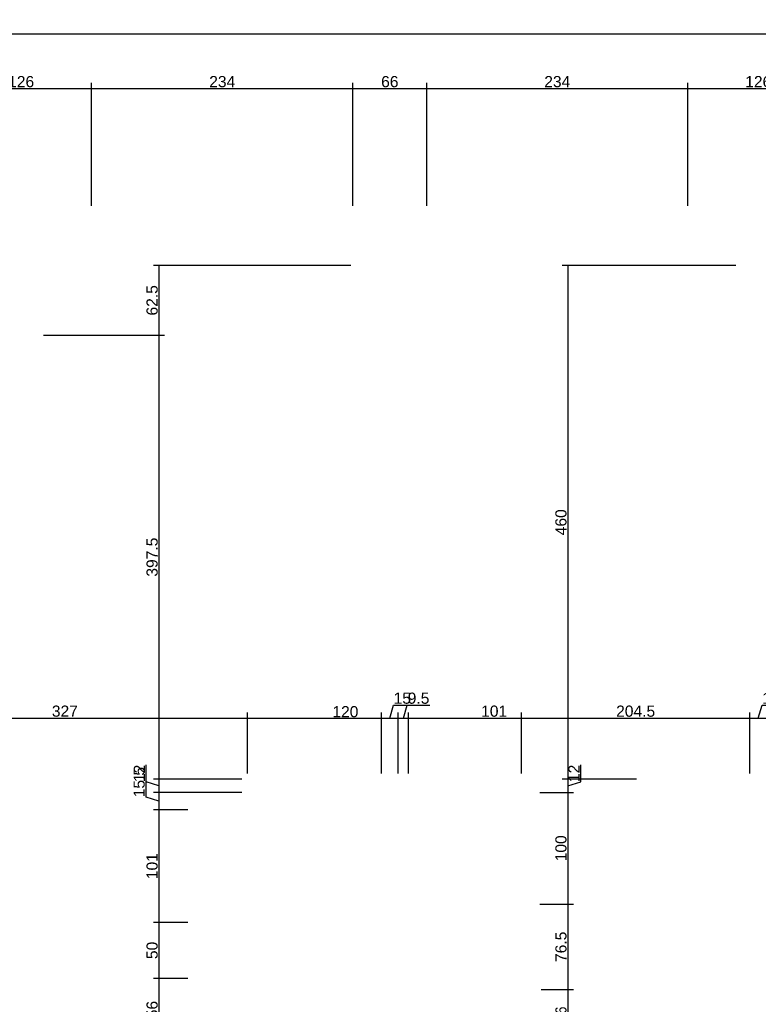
# Model space of a CAD drawing. Header units: millimetres. Extents: x 126553 to 403692, y -95821 to 38049.
# Tile 121 of 256: x 169045 to 169706, y -8016 to -7134. Entities that reach past the tile are written whole.
import ezdxf

# ---------------------------------------------------------------- set-up
doc = ezdxf.new("R2010")
doc.units = ezdxf.units.MM
doc.layers.add('11_wymiary', color=55, linetype='Continuous')
doc.layers.add('11_wymiary @ 50', color=55, linetype='Continuous')
doc.styles.add('11_RJ', font='arial.ttf')
doc.dimstyles.new('11_RJ (cc)', dxfattribs={"dimtxt": 0.2, "dimasz": 0.001, "dimexe": 0.1, "dimexo": 0.1, "dimgap": 0.02, "dimtad": 1, "dimdec": 1, "dimrnd": 0.5, "dimzin": 12, "dimdsep": 46, "dimtxsty": '11_RJ', "dimblk": 'OBLIQUE', "dimcen": 0, "dimdle": 0.01, "dimclrd": 256, "dimclre": 256, "dimclrt": 2, "dimazin": 3, "dimtfac": 1, "dimtdec": 1, "dimtofl": 0, "dimtmove": 0, "dimatfit": 3, "dimldrblk": 'DOT', "dimfxl": 1, "dimtolj": 1, "dimtzin": 13, "dimarcsym": 0})

# ---------------------------------------------------------------- blocks, each defined once
blk = doc.blocks.new('_Oblique')
at = {"color": 0, "linetype": 'ByBlock', "lineweight": -2}
blk.add_line((-0.5, -0.5), (0.5, 0.5), dxfattribs=at)
blk = doc.blocks.new('*D33')
at = {"layer": '11_wymiary', "lineweight": -2, "transparency": 16777216}
for p, q in [((168921.57, -7759.58), (169249.35, -7759.58)), ((168922.07, -7809.27), (168922.07, -7754.58)), ((169248.85, -7809.27), (169248.85, -7754.58))]:
    blk.add_line(p, q, dxfattribs=at)
at = {"layer": 'Defpoints', "color": 0, "transparency": 16777216}
for p in [(169248.85, -7759.58), (168922.07, -7814.27), (169248.85, -7814.27)]:
    blk.add_point(p, dxfattribs=at)
at = {"layer": '11_wymiary', "lineweight": -2, "transparency": 16777216, "xscale": 0.05, "yscale": 0.05, "zscale": 0.05, "rotation": 180}
blk.add_blockref('_Oblique', (168922.07, -7759.58), dxfattribs=at)
at = {"layer": '11_wymiary', "lineweight": -2, "transparency": 16777216, "xscale": 0.05, "yscale": 0.05, "zscale": 0.05}
blk.add_blockref('_Oblique', (169248.85, -7759.58), dxfattribs=at)
at = {"layer": '11_wymiary', "color": 2, "transparency": 16777216, "insert": (169085.46, -7753.47), "char_height": 10, "attachment_point": 5, "style": '11_RJ'}
blk.add_mtext('\\A1;327', dxfattribs=at)
blk = doc.blocks.new('_Dot')
at = {"color": 0, "linetype": 'ByBlock', "lineweight": -2}
blk.add_line((-0.5, 0), (-1, 0), dxfattribs=at)
at = {"color": 0, "linetype": 'ByBlock', "const_width": 0.5}
blk.add_lwpolyline([(-0.25, 0, 1), (0.25, 0, 1)], format="xyb", close=True, dxfattribs=at)
blk = doc.blocks.new('*D34')
at = {"layer": '11_wymiary', "lineweight": -2, "transparency": 16777216}
for p, q in [((169248.35, -7759.58), (169369.35, -7759.58)), ((169248.85, -7809.27), (169248.85, -7754.58)), ((169368.85, -7809.27), (169368.85, -7754.58))]:
    blk.add_line(p, q, dxfattribs=at)
at = {"layer": 'Defpoints', "color": 0, "transparency": 16777216}
for p in [(169368.85, -7759.58), (169248.85, -7814.27), (169368.85, -7814.27)]:
    blk.add_point(p, dxfattribs=at)
at = {"layer": '11_wymiary', "lineweight": -2, "transparency": 16777216, "xscale": 0.05, "yscale": 0.05, "zscale": 0.05, "rotation": 180}
blk.add_blockref('_Oblique', (169248.85, -7759.58), dxfattribs=at)
at = {"layer": '11_wymiary', "lineweight": -2, "transparency": 16777216, "xscale": 0.05, "yscale": 0.05, "zscale": 0.05}
blk.add_blockref('_Oblique', (169368.85, -7759.58), dxfattribs=at)
at = {"layer": '11_wymiary', "color": 2, "transparency": 16777216, "insert": (169336.62, -7753.99), "char_height": 10, "attachment_point": 5, "style": '11_RJ'}
blk.add_mtext('\\A1;120', dxfattribs=at)
blk = doc.blocks.new('*D35')
at = {"layer": '11_wymiary', "lineweight": -2, "transparency": 16777216}
for p, q in [((169376.35, -7759.58), (169379.83, -7747.98)), ((169379.83, -7747.98), (169395.29, -7747.98)), ((169368.35, -7759.58), (169384.35, -7759.58)), ((169368.85, -7809.27), (169368.85, -7754.58)), ((169383.85, -7809.27), (169383.85, -7754.58))]:
    blk.add_line(p, q, dxfattribs=at)
at = {"layer": 'Defpoints', "color": 0, "transparency": 16777216}
for p in [(169383.85, -7759.58), (169368.85, -7814.27), (169383.85, -7814.27)]:
    blk.add_point(p, dxfattribs=at)
at = {"layer": '11_wymiary', "lineweight": -2, "transparency": 16777216, "xscale": 0.05, "yscale": 0.05, "zscale": 0.05, "rotation": 180}
blk.add_blockref('_Oblique', (169368.85, -7759.58), dxfattribs=at)
at = {"layer": '11_wymiary', "lineweight": -2, "transparency": 16777216, "xscale": 0.05, "yscale": 0.05, "zscale": 0.05}
blk.add_blockref('_Oblique', (169383.85, -7759.58), dxfattribs=at)
at = {"layer": '11_wymiary', "color": 2, "transparency": 16777216, "insert": (169387.56, -7741.87), "char_height": 10, "attachment_point": 5, "style": '11_RJ'}
blk.add_mtext('\\A1;15', dxfattribs=at)
blk = doc.blocks.new('*D36')
at = {"layer": '11_wymiary', "lineweight": -2, "transparency": 16777216}
for p, q in [((169388.52, -7759.58), (169392, -7747.98)), ((169392, -7747.98), (169412.28, -7747.98)), ((169383.35, -7759.58), (169393.68, -7759.58)), ((169383.85, -7809.27), (169383.85, -7754.58)), ((169393.18, -7809.27), (169393.18, -7754.58))]:
    blk.add_line(p, q, dxfattribs=at)
at = {"layer": 'Defpoints', "color": 0, "transparency": 16777216}
for p in [(169393.18, -7759.58), (169383.85, -7814.27), (169393.18, -7814.27)]:
    blk.add_point(p, dxfattribs=at)
at = {"layer": '11_wymiary', "lineweight": -2, "transparency": 16777216, "xscale": 0.05, "yscale": 0.05, "zscale": 0.05, "rotation": 180}
blk.add_blockref('_Oblique', (169383.85, -7759.58), dxfattribs=at)
at = {"layer": '11_wymiary', "lineweight": -2, "transparency": 16777216, "xscale": 0.05, "yscale": 0.05, "zscale": 0.05}
blk.add_blockref('_Oblique', (169393.18, -7759.58), dxfattribs=at)
at = {"layer": '11_wymiary', "color": 2, "transparency": 16777216, "insert": (169402.14, -7741.87), "char_height": 10, "attachment_point": 5, "style": '11_RJ'}
blk.add_mtext('\\A1;9.5', dxfattribs=at)
blk = doc.blocks.new('*D37')
at = {"layer": '11_wymiary', "lineweight": -2, "transparency": 16777216}
for p, q in [((169392.68, -7759.58), (169494.68, -7759.58)), ((169393.18, -7809.27), (169393.18, -7754.58)), ((169494.18, -7809.27), (169494.18, -7754.58))]:
    blk.add_line(p, q, dxfattribs=at)
at = {"layer": 'Defpoints', "color": 0, "transparency": 16777216}
for p in [(169494.18, -7759.58), (169393.18, -7814.27), (169494.18, -7814.27)]:
    blk.add_point(p, dxfattribs=at)
at = {"layer": '11_wymiary', "lineweight": -2, "transparency": 16777216, "xscale": 0.05, "yscale": 0.05, "zscale": 0.05, "rotation": 180}
blk.add_blockref('_Oblique', (169393.18, -7759.58), dxfattribs=at)
at = {"layer": '11_wymiary', "lineweight": -2, "transparency": 16777216, "xscale": 0.05, "yscale": 0.05, "zscale": 0.05}
blk.add_blockref('_Oblique', (169494.18, -7759.58), dxfattribs=at)
at = {"layer": '11_wymiary', "color": 2, "transparency": 16777216, "insert": (169469.83, -7753.48), "char_height": 10, "attachment_point": 5, "style": '11_RJ'}
blk.add_mtext('\\A1;101', dxfattribs=at)
blk = doc.blocks.new('*D38')
at = {"layer": '11_wymiary', "lineweight": -2, "transparency": 16777216}
for p, q in [((169493.68, -7759.58), (169699.35, -7759.58)), ((169494.18, -7809.27), (169494.18, -7754.58)), ((169698.85, -7809.27), (169698.85, -7754.58))]:
    blk.add_line(p, q, dxfattribs=at)
at = {"layer": 'Defpoints', "color": 0, "transparency": 16777216}
for p in [(169698.85, -7759.58), (169494.18, -7814.27), (169698.85, -7814.27)]:
    blk.add_point(p, dxfattribs=at)
at = {"layer": '11_wymiary', "lineweight": -2, "transparency": 16777216, "xscale": 0.05, "yscale": 0.05, "zscale": 0.05, "rotation": 180}
blk.add_blockref('_Oblique', (169494.18, -7759.58), dxfattribs=at)
at = {"layer": '11_wymiary', "lineweight": -2, "transparency": 16777216, "xscale": 0.05, "yscale": 0.05, "zscale": 0.05}
blk.add_blockref('_Oblique', (169698.85, -7759.58), dxfattribs=at)
at = {"layer": '11_wymiary', "color": 2, "transparency": 16777216, "insert": (169596.52, -7753.48), "char_height": 10, "attachment_point": 5, "style": '11_RJ'}
blk.add_mtext('\\A1;204.5', dxfattribs=at)
blk = doc.blocks.new('*D39')
at = {"layer": '11_wymiary', "lineweight": -2, "transparency": 16777216}
for p, q in [((169706.35, -7759.58), (169709.83, -7747.98)), ((169709.83, -7747.98), (169725.29, -7747.98)), ((169698.35, -7759.58), (169714.35, -7759.58)), ((169698.85, -7809.27), (169698.85, -7754.58)), ((169713.85, -7809.27), (169713.85, -7754.58))]:
    blk.add_line(p, q, dxfattribs=at)
at = {"layer": 'Defpoints', "color": 0, "transparency": 16777216}
for p in [(169713.85, -7759.58), (169698.85, -7814.27), (169713.85, -7814.27)]:
    blk.add_point(p, dxfattribs=at)
at = {"layer": '11_wymiary', "lineweight": -2, "transparency": 16777216, "xscale": 0.05, "yscale": 0.05, "zscale": 0.05, "rotation": 180}
blk.add_blockref('_Oblique', (169698.85, -7759.58), dxfattribs=at)
at = {"layer": '11_wymiary', "lineweight": -2, "transparency": 16777216, "xscale": 0.05, "yscale": 0.05, "zscale": 0.05}
blk.add_blockref('_Oblique', (169713.85, -7759.58), dxfattribs=at)
at = {"layer": '11_wymiary', "color": 2, "transparency": 16777216, "insert": (169717.56, -7741.87), "char_height": 10, "attachment_point": 5, "style": '11_RJ'}
blk.add_mtext('\\A1;15', dxfattribs=at)
blk = doc.blocks.new('*D431')
at = {"layer": '11_wymiary', "lineweight": -2, "transparency": 16777216}
for p, q in [((169686.35, -7354.23), (169530.8, -7354.23)), ((169535.8, -7353.73), (169535.8, -7814.77)), ((169597.35, -7814.27), (169530.8, -7814.27))]:
    blk.add_line(p, q, dxfattribs=at)
at = {"layer": 'Defpoints', "color": 0, "transparency": 16777216}
for p in [(169691.35, -7354.23), (169535.8, -7814.27), (169602.35, -7814.27)]:
    blk.add_point(p, dxfattribs=at)
at = {"layer": '11_wymiary', "lineweight": -2, "transparency": 16777216, "xscale": 0.05, "yscale": 0.05, "zscale": 0.05}
for p, rotation in [((169535.8, -7354.23), 90), ((169535.8, -7814.27), 270)]:
    blk.add_blockref('_Oblique', p, dxfattribs=dict(at, rotation=rotation))
at = {"layer": '11_wymiary', "color": 2, "transparency": 16777216, "insert": (169529.69, -7584.25), "char_height": 10, "attachment_point": 5, "rotation": 90, "style": '11_RJ'}
blk.add_mtext('\\A1;460', dxfattribs=at)
blk = doc.blocks.new('*D432')
at = {"layer": '11_wymiary', "lineweight": -2, "transparency": 16777216}
for p, q in [((169547.32, -7816.81), (169547.32, -7801.53)), ((169597.35, -7814.27), (169530.8, -7814.27)), ((169535.8, -7813.77), (169535.8, -7826.77)), ((169535.8, -7820.27), (169547.32, -7816.81)), ((169510.85, -7826.27), (169540.8, -7826.27))]:
    blk.add_line(p, q, dxfattribs=at)
at = {"layer": 'Defpoints', "color": 0, "transparency": 16777216}
for p in [(169602.35, -7814.27), (169505.85, -7826.27), (169535.8, -7826.27)]:
    blk.add_point(p, dxfattribs=at)
at = {"layer": '11_wymiary', "lineweight": -2, "transparency": 16777216, "xscale": 0.05, "yscale": 0.05, "zscale": 0.05}
for p, rotation in [((169535.8, -7814.27), 90), ((169535.8, -7826.27), 270)]:
    blk.add_blockref('_Oblique', p, dxfattribs=dict(at, rotation=rotation))
at = {"layer": '11_wymiary', "color": 2, "transparency": 16777216, "insert": (169541.3, -7809.17), "char_height": 10, "attachment_point": 5, "rotation": 90, "style": '11_RJ'}
blk.add_mtext('\\A1;12', dxfattribs=at)
blk = doc.blocks.new('*D433')
at = {"layer": '11_wymiary', "lineweight": -2, "transparency": 16777216}
for p, q in [((169510.85, -7826.27), (169540.8, -7826.27)), ((169535.8, -7825.77), (169535.8, -7926.77)), ((169510.85, -7926.27), (169540.8, -7926.27))]:
    blk.add_line(p, q, dxfattribs=at)
at = {"layer": 'Defpoints', "color": 0, "transparency": 16777216}
for p in [(169505.85, -7826.27), (169505.85, -7926.27), (169535.8, -7926.27)]:
    blk.add_point(p, dxfattribs=at)
at = {"layer": '11_wymiary', "lineweight": -2, "transparency": 16777216, "xscale": 0.05, "yscale": 0.05, "zscale": 0.05}
for p, rotation in [((169535.8, -7826.27), 90), ((169535.8, -7926.27), 270)]:
    blk.add_blockref('_Oblique', p, dxfattribs=dict(at, rotation=rotation))
at = {"layer": '11_wymiary', "color": 2, "transparency": 16777216, "insert": (169529.69, -7876.27), "char_height": 10, "attachment_point": 5, "rotation": 90, "style": '11_RJ'}
blk.add_mtext('\\A1;100', dxfattribs=at)
blk = doc.blocks.new('*D434')
at = {"layer": '11_wymiary', "lineweight": -2, "transparency": 16777216}
for p, q in [((169510.85, -7926.27), (169540.8, -7926.27)), ((169535.8, -7925.77), (169535.8, -8003.23)), ((169511.85, -8002.73), (169540.8, -8002.73))]:
    blk.add_line(p, q, dxfattribs=at)
at = {"layer": 'Defpoints', "color": 0, "transparency": 16777216}
for p in [(169505.85, -7926.27), (169506.85, -8002.73), (169535.8, -8002.73)]:
    blk.add_point(p, dxfattribs=at)
at = {"layer": '11_wymiary', "lineweight": -2, "transparency": 16777216, "xscale": 0.05, "yscale": 0.05, "zscale": 0.05}
for p, rotation in [((169535.8, -7926.27), 90), ((169535.8, -8002.73), 270)]:
    blk.add_blockref('_Oblique', p, dxfattribs=dict(at, rotation=rotation))
at = {"layer": '11_wymiary', "color": 2, "transparency": 16777216, "insert": (169529.69, -7964.5), "char_height": 10, "attachment_point": 5, "rotation": 90, "style": '11_RJ'}
blk.add_mtext('\\A1;76.5', dxfattribs=at)
blk = doc.blocks.new('*D435')
at = {"layer": '11_wymiary', "lineweight": -2, "transparency": 16777216}
for p, q in [((169511.85, -8002.73), (169540.8, -8002.73)), ((169535.8, -8002.23), (169535.8, -8049.23)), ((169504.85, -8048.73), (169540.8, -8048.73))]:
    blk.add_line(p, q, dxfattribs=at)
at = {"layer": 'Defpoints', "color": 0, "transparency": 16777216}
for p in [(169506.85, -8002.73), (169499.85, -8048.73), (169535.8, -8048.73)]:
    blk.add_point(p, dxfattribs=at)
at = {"layer": '11_wymiary', "lineweight": -2, "transparency": 16777216, "xscale": 0.05, "yscale": 0.05, "zscale": 0.05}
for p, rotation in [((169535.8, -8002.73), 90), ((169535.8, -8048.73), 270)]:
    blk.add_blockref('_Oblique', p, dxfattribs=dict(at, rotation=rotation))
at = {"layer": '11_wymiary', "color": 2, "transparency": 16777216, "insert": (169529.69, -8025.73), "char_height": 10, "attachment_point": 5, "rotation": 90, "style": '11_RJ'}
blk.add_mtext('\\A1;46', dxfattribs=at)
blk = doc.blocks.new('*D454')
at = {"layer": '11_wymiary', "lineweight": -2, "transparency": 16777216}
for p, q in [((169341.35, -7354.23), (169164.69, -7354.23)), ((169169.69, -7353.73), (169169.69, -7417.23)), ((169066.35, -7416.73), (169174.69, -7416.73))]:
    blk.add_line(p, q, dxfattribs=at)
at = {"layer": 'Defpoints', "color": 0, "transparency": 16777216}
for p in [(169346.35, -7354.23), (169061.35, -7416.73), (169169.69, -7416.73)]:
    blk.add_point(p, dxfattribs=at)
at = {"layer": '11_wymiary', "lineweight": -2, "transparency": 16777216, "xscale": 0.05, "yscale": 0.05, "zscale": 0.05}
for p, rotation in [((169169.69, -7354.23), 90), ((169169.69, -7416.73), 270)]:
    blk.add_blockref('_Oblique', p, dxfattribs=dict(at, rotation=rotation))
at = {"layer": '11_wymiary', "color": 2, "transparency": 16777216, "insert": (169163.59, -7385.48), "char_height": 10, "attachment_point": 5, "rotation": 90, "style": '11_RJ'}
blk.add_mtext('\\A1;62.5', dxfattribs=at)
blk = doc.blocks.new('*D455')
at = {"layer": '11_wymiary', "lineweight": -2, "transparency": 16777216}
for p, q in [((169169.69, -7416.23), (169169.69, -7814.77)), ((169066.35, -7416.73), (169174.69, -7416.73)), ((169243.85, -7814.27), (169164.69, -7814.27))]:
    blk.add_line(p, q, dxfattribs=at)
at = {"layer": 'Defpoints', "color": 0, "transparency": 16777216}
for p in [(169061.35, -7416.73), (169169.69, -7814.27), (169248.85, -7814.27)]:
    blk.add_point(p, dxfattribs=at)
at = {"layer": '11_wymiary', "lineweight": -2, "transparency": 16777216, "xscale": 0.05, "yscale": 0.05, "zscale": 0.05}
for p, rotation in [((169169.69, -7416.73), 90), ((169169.69, -7814.27), 270)]:
    blk.add_blockref('_Oblique', p, dxfattribs=dict(at, rotation=rotation))
at = {"layer": '11_wymiary', "color": 2, "transparency": 16777216, "insert": (169163.58, -7615.5), "char_height": 10, "attachment_point": 5, "rotation": 90, "style": '11_RJ'}
blk.add_mtext('\\A1;397.5', dxfattribs=at)
blk = doc.blocks.new('*D456')
at = {"layer": '11_wymiary', "lineweight": -2, "transparency": 16777216}
for p, q in [((169158.17, -7816.81), (169158.17, -7801.53)), ((169169.69, -7820.27), (169158.17, -7816.81)), ((169243.85, -7814.27), (169164.69, -7814.27)), ((169169.69, -7813.77), (169169.69, -7826.77)), ((169243.85, -7826.27), (169164.69, -7826.27))]:
    blk.add_line(p, q, dxfattribs=at)
at = {"layer": 'Defpoints', "color": 0, "transparency": 16777216}
for p in [(169248.85, -7814.27), (169169.69, -7826.27), (169248.85, -7826.27)]:
    blk.add_point(p, dxfattribs=at)
at = {"layer": '11_wymiary', "lineweight": -2, "transparency": 16777216, "xscale": 0.05, "yscale": 0.05, "zscale": 0.05}
for p, rotation in [((169169.69, -7814.27), 90), ((169169.69, -7826.27), 270)]:
    blk.add_blockref('_Oblique', p, dxfattribs=dict(at, rotation=rotation))
at = {"layer": '11_wymiary', "color": 2, "transparency": 16777216, "insert": (169152.15, -7809.17), "char_height": 10, "attachment_point": 5, "rotation": 90, "style": '11_RJ'}
blk.add_mtext('\\A1;12', dxfattribs=at)
blk = doc.blocks.new('*D457')
at = {"layer": '11_wymiary', "lineweight": -2, "transparency": 16777216}
for p, q in [((169158.09, -7830.52), (169158.09, -7803.41)), ((169169.69, -7834), (169158.09, -7830.52)), ((169243.85, -7826.27), (169164.69, -7826.27)), ((169169.69, -7825.77), (169169.69, -7842.23)), ((169195.66, -7841.73), (169164.69, -7841.73))]:
    blk.add_line(p, q, dxfattribs=at)
at = {"layer": 'Defpoints', "color": 0, "transparency": 16777216}
for p in [(169248.85, -7826.27), (169169.69, -7841.73), (169200.66, -7841.73)]:
    blk.add_point(p, dxfattribs=at)
at = {"layer": '11_wymiary', "lineweight": -2, "transparency": 16777216, "xscale": 0.05, "yscale": 0.05, "zscale": 0.05}
for p, rotation in [((169169.69, -7826.27), 90), ((169169.69, -7841.73), 270)]:
    blk.add_blockref('_Oblique', p, dxfattribs=dict(at, rotation=rotation))
at = {"layer": '11_wymiary', "color": 2, "transparency": 16777216, "insert": (169151.98, -7816.96), "char_height": 10, "attachment_point": 5, "rotation": 90, "style": '11_RJ'}
blk.add_mtext('\\A1;15.5', dxfattribs=at)
blk = doc.blocks.new('*D458')
at = {"layer": '11_wymiary', "lineweight": -2, "transparency": 16777216}
for p, q in [((169195.66, -7841.73), (169164.69, -7841.73)), ((169169.69, -7841.23), (169169.69, -7943.23)), ((169195.66, -7942.73), (169164.69, -7942.73))]:
    blk.add_line(p, q, dxfattribs=at)
at = {"layer": 'Defpoints', "color": 0, "transparency": 16777216}
for p in [(169200.66, -7841.73), (169169.69, -7942.73), (169200.66, -7942.73)]:
    blk.add_point(p, dxfattribs=at)
at = {"layer": '11_wymiary', "lineweight": -2, "transparency": 16777216, "xscale": 0.05, "yscale": 0.05, "zscale": 0.05}
for p, rotation in [((169169.69, -7841.73), 90), ((169169.69, -7942.73), 270)]:
    blk.add_blockref('_Oblique', p, dxfattribs=dict(at, rotation=rotation))
at = {"layer": '11_wymiary', "color": 2, "transparency": 16777216, "insert": (169163.59, -7892.23), "char_height": 10, "attachment_point": 5, "rotation": 90, "style": '11_RJ'}
blk.add_mtext('\\A1;101', dxfattribs=at)
blk = doc.blocks.new('*D459')
at = {"layer": '11_wymiary', "lineweight": -2, "transparency": 16777216}
for p, q in [((169195.66, -7942.73), (169164.69, -7942.73)), ((169169.69, -7942.23), (169169.69, -7993.23)), ((169195.66, -7992.73), (169164.69, -7992.73))]:
    blk.add_line(p, q, dxfattribs=at)
at = {"layer": 'Defpoints', "color": 0, "transparency": 16777216}
for p in [(169200.66, -7942.73), (169169.69, -7992.73), (169200.66, -7992.73)]:
    blk.add_point(p, dxfattribs=at)
at = {"layer": '11_wymiary', "lineweight": -2, "transparency": 16777216, "xscale": 0.05, "yscale": 0.05, "zscale": 0.05}
for p, rotation in [((169169.69, -7942.73), 90), ((169169.69, -7992.73), 270)]:
    blk.add_blockref('_Oblique', p, dxfattribs=dict(at, rotation=rotation))
at = {"layer": '11_wymiary', "color": 2, "transparency": 16777216, "insert": (169163.59, -7967.73), "char_height": 10, "attachment_point": 5, "rotation": 90, "style": '11_RJ'}
blk.add_mtext('\\A1;50', dxfattribs=at)
blk = doc.blocks.new('*D460')
at = {"layer": '11_wymiary', "lineweight": -2, "transparency": 16777216}
for p, q in [((169195.66, -7992.73), (169164.69, -7992.73)), ((169169.69, -7992.23), (169169.69, -8049.23)), ((169195.66, -8048.73), (169164.69, -8048.73))]:
    blk.add_line(p, q, dxfattribs=at)
at = {"layer": 'Defpoints', "color": 0, "transparency": 16777216}
for p in [(169200.66, -7992.73), (169169.69, -8048.73), (169200.66, -8048.73)]:
    blk.add_point(p, dxfattribs=at)
at = {"layer": '11_wymiary', "lineweight": -2, "transparency": 16777216, "xscale": 0.05, "yscale": 0.05, "zscale": 0.05}
for p, rotation in [((169169.69, -7992.73), 90), ((169169.69, -8048.73), 270)]:
    blk.add_blockref('_Oblique', p, dxfattribs=dict(at, rotation=rotation))
at = {"layer": '11_wymiary', "color": 2, "transparency": 16777216, "insert": (169163.59, -8020.73), "char_height": 10, "attachment_point": 5, "rotation": 90, "style": '11_RJ'}
blk.add_mtext('\\A1;56', dxfattribs=at)
blk = doc.blocks.new('*D153')
at = {"layer": '11_wymiary', "lineweight": -2, "transparency": 16777216}
for p, q in [((165061.35, -7170.79), (165061.35, -7141.67)), ((170393.35, -7314.87), (170393.35, -7141.67)), ((165060.85, -7146.67), (170393.85, -7146.67))]:
    blk.add_line(p, q, dxfattribs=at)
at = {"layer": 'Defpoints', "color": 0, "transparency": 16777216}
for p in [(170393.35, -7146.67), (165061.35, -7175.79), (170393.35, -7319.87)]:
    blk.add_point(p, dxfattribs=at)
at = {"layer": '11_wymiary', "lineweight": -2, "transparency": 16777216, "xscale": 0.05, "yscale": 0.05, "zscale": 0.05, "rotation": 180}
blk.add_blockref('_Oblique', (165061.35, -7146.67), dxfattribs=at)
at = {"layer": '11_wymiary', "lineweight": -2, "transparency": 16777216, "xscale": 0.05, "yscale": 0.05, "zscale": 0.05}
blk.add_blockref('_Oblique', (170393.35, -7146.67), dxfattribs=at)
at = {"layer": '11_wymiary', "color": 2, "transparency": 16777216, "insert": (167727.35, -7140.56), "char_height": 10, "attachment_point": 5, "style": '11_RJ'}
blk.add_mtext('\\A1;5332', dxfattribs=at)
blk = doc.blocks.new('*D178')
at = {"layer": '11_wymiary', "lineweight": -2, "transparency": 16777216}
for p, q in [((169108.85, -7195.79), (169343.85, -7195.79)), ((169109.35, -7300.87), (169109.35, -7190.79)), ((169343.35, -7300.87), (169343.35, -7190.79))]:
    blk.add_line(p, q, dxfattribs=at)
at = {"layer": 'Defpoints', "color": 0, "transparency": 16777216}
for p in [(169343.35, -7195.79), (169109.35, -7305.87), (169343.35, -7305.87)]:
    blk.add_point(p, dxfattribs=at)
at = {"layer": '11_wymiary', "lineweight": -2, "transparency": 16777216, "xscale": 0.05, "yscale": 0.05, "zscale": 0.05, "rotation": 180}
blk.add_blockref('_Oblique', (169109.35, -7195.79), dxfattribs=at)
at = {"layer": '11_wymiary', "lineweight": -2, "transparency": 16777216, "xscale": 0.05, "yscale": 0.05, "zscale": 0.05}
blk.add_blockref('_Oblique', (169343.35, -7195.79), dxfattribs=at)
at = {"layer": '11_wymiary', "color": 2, "transparency": 16777216, "insert": (169226.35, -7189.68), "char_height": 10, "attachment_point": 5, "style": '11_RJ'}
blk.add_mtext('\\A1;234', dxfattribs=at)
blk = doc.blocks.new('*D179')
at = {"layer": '11_wymiary', "lineweight": -2, "transparency": 16777216}
for p, q in [((168982.75, -7195.79), (169109.85, -7195.79)), ((168983.25, -7300.87), (168983.25, -7190.79)), ((169109.35, -7300.87), (169109.35, -7190.79))]:
    blk.add_line(p, q, dxfattribs=at)
at = {"layer": 'Defpoints', "color": 0, "transparency": 16777216}
for p in [(169109.35, -7195.79), (168983.25, -7305.87), (169109.35, -7305.87)]:
    blk.add_point(p, dxfattribs=at)
at = {"layer": '11_wymiary', "lineweight": -2, "transparency": 16777216, "xscale": 0.05, "yscale": 0.05, "zscale": 0.05, "rotation": 180}
blk.add_blockref('_Oblique', (168983.25, -7195.79), dxfattribs=at)
at = {"layer": '11_wymiary', "lineweight": -2, "transparency": 16777216, "xscale": 0.05, "yscale": 0.05, "zscale": 0.05}
blk.add_blockref('_Oblique', (169109.35, -7195.79), dxfattribs=at)
at = {"layer": '11_wymiary', "color": 2, "transparency": 16777216, "insert": (169046.3, -7189.68), "char_height": 10, "attachment_point": 5, "style": '11_RJ'}
blk.add_mtext('\\A1;126', dxfattribs=at)
blk = doc.blocks.new('*D180')
at = {"layer": '11_wymiary', "lineweight": -2, "transparency": 16777216}
for p, q in [((169408.96, -7195.79), (169643.75, -7195.79)), ((169409.46, -7300.87), (169409.46, -7190.79)), ((169643.25, -7300.87), (169643.25, -7190.79))]:
    blk.add_line(p, q, dxfattribs=at)
at = {"layer": 'Defpoints', "color": 0, "transparency": 16777216}
for p in [(169643.25, -7195.79), (169409.46, -7305.87), (169643.25, -7305.87)]:
    blk.add_point(p, dxfattribs=at)
at = {"layer": '11_wymiary', "lineweight": -2, "transparency": 16777216, "xscale": 0.05, "yscale": 0.05, "zscale": 0.05, "rotation": 180}
blk.add_blockref('_Oblique', (169409.46, -7195.79), dxfattribs=at)
at = {"layer": '11_wymiary', "lineweight": -2, "transparency": 16777216, "xscale": 0.05, "yscale": 0.05, "zscale": 0.05}
blk.add_blockref('_Oblique', (169643.25, -7195.79), dxfattribs=at)
at = {"layer": '11_wymiary', "color": 2, "transparency": 16777216, "insert": (169526.35, -7189.68), "char_height": 10, "attachment_point": 5, "style": '11_RJ'}
blk.add_mtext('\\A1;234', dxfattribs=at)
blk = doc.blocks.new('*D181')
at = {"layer": '11_wymiary', "lineweight": -2, "transparency": 16777216}
for p, q in [((169342.85, -7195.79), (169409.96, -7195.79)), ((169343.35, -7300.87), (169343.35, -7190.79)), ((169409.46, -7300.87), (169409.46, -7190.79))]:
    blk.add_line(p, q, dxfattribs=at)
at = {"layer": 'Defpoints', "color": 0, "transparency": 16777216}
for p in [(169409.46, -7195.79), (169343.35, -7305.87), (169409.46, -7305.87)]:
    blk.add_point(p, dxfattribs=at)
at = {"layer": '11_wymiary', "lineweight": -2, "transparency": 16777216, "xscale": 0.05, "yscale": 0.05, "zscale": 0.05, "rotation": 180}
blk.add_blockref('_Oblique', (169343.35, -7195.79), dxfattribs=at)
at = {"layer": '11_wymiary', "lineweight": -2, "transparency": 16777216, "xscale": 0.05, "yscale": 0.05, "zscale": 0.05}
blk.add_blockref('_Oblique', (169409.46, -7195.79), dxfattribs=at)
at = {"layer": '11_wymiary', "color": 2, "transparency": 16777216, "insert": (169376.4, -7189.68), "char_height": 10, "attachment_point": 5, "style": '11_RJ'}
blk.add_mtext('\\A1;66', dxfattribs=at)
blk = doc.blocks.new('*D184')
at = {"layer": '11_wymiary', "lineweight": -2, "transparency": 16777216}
for p, q in [((169642.75, -7195.79), (169769.85, -7195.79)), ((169643.25, -7300.87), (169643.25, -7190.79)), ((169769.35, -7300.87), (169769.35, -7190.79))]:
    blk.add_line(p, q, dxfattribs=at)
at = {"layer": 'Defpoints', "color": 0, "transparency": 16777216}
for p in [(169769.35, -7195.79), (169643.25, -7305.87), (169769.35, -7305.87)]:
    blk.add_point(p, dxfattribs=at)
at = {"layer": '11_wymiary', "lineweight": -2, "transparency": 16777216, "xscale": 0.05, "yscale": 0.05, "zscale": 0.05, "rotation": 180}
blk.add_blockref('_Oblique', (169643.25, -7195.79), dxfattribs=at)
at = {"layer": '11_wymiary', "lineweight": -2, "transparency": 16777216, "xscale": 0.05, "yscale": 0.05, "zscale": 0.05}
blk.add_blockref('_Oblique', (169769.35, -7195.79), dxfattribs=at)
at = {"layer": '11_wymiary', "color": 2, "transparency": 16777216, "insert": (169706.3, -7189.68), "char_height": 10, "attachment_point": 5, "style": '11_RJ'}
blk.add_mtext('\\A1;126', dxfattribs=at)

msp = doc.modelspace()

# ---------------------------------------------------------------- dimensions: what is measured, and where the dimension line sits
at = {"layer": '11_wymiary @ 50'}
for base, p1, p2, picture, middle in [((170393.35215, -7146.67203), (165061.35215, -7175.79044), (170393.35215, -7319.8716), '*D153', (167727.35215, -7140.56289)), ((169109.35215, -7195.79044), (168983.24693, -7305.8716), (169109.35215, -7305.8716), '*D179', (169046.29954, -7189.68471)), ((169343.35215, -7195.79044), (169109.35215, -7305.8716), (169343.35215, -7305.8716), '*D178', (169226.35215, -7189.6813)), ((169409.45738, -7195.79044), (169343.35215, -7305.8716), (169409.45738, -7305.8716), '*D181', (169376.40476, -7189.68471)), ((169643.24693, -7195.79044), (169409.45738, -7305.8716), (169643.24693, -7305.8716), '*D180', (169526.35215, -7189.6813)), ((169769.35215, -7195.79044), (169643.24693, -7305.8716), (169769.35215, -7305.8716), '*D184', (169706.29954, -7189.68471)), ((169383.85215, -7759.58248), (169368.85215, -7814.26962), (169383.85215, -7814.26962), '*D35', (169380.83387, -7741.87102)), ((169393.18483, -7759.58248), (169383.85215, -7814.26962), (169393.18483, -7814.26962), '*D36', (169393.00021, -7741.87102)), ((169713.85215, -7759.58248), (169698.85215, -7814.26962), (169713.85215, -7814.26962), '*D39', (169710.83387, -7741.87102)), ((169248.85215, -7759.58248), (168922.06773, -7814.26962), (169248.85215, -7814.26962), '*D33', (169085.45994, -7753.47334)), ((169698.85215, -7759.58248), (169494.18483, -7814.26962), (169698.85215, -7814.26962), '*D38', (169596.51849, -7753.47675))]:
    dim = msp.add_linear_dim(base=base, p1=p1, p2=p2, dimstyle='11_RJ (cc)', override={"dimscale": 50, "dimtix": 0, "dimtofl": 0, "dimtmove": 1, "dimatfit": 3}, dxfattribs=at)
    dim.commit()
    dim.dimension.update_dxf_attribs({"geometry": picture, "text_midpoint": middle})
for base, p1, p2, picture, middle in [((169169.69158, -7416.73273), (169346.35215, -7354.23273), (169061.35215, -7416.73273), '*D454', (169163.58585, -7385.48273)), ((169535.79804, -7814.26962), (169691.35215, -7354.23273), (169602.35215, -7814.26962), '*D431', (169529.69231, -7584.25117)), ((169169.69158, -7814.26962), (169061.35215, -7416.73273), (169248.85215, -7814.26962), '*D455', (169163.58244, -7615.50117)), ((169169.69158, -7841.73273), (169248.85215, -7826.26962), (169200.65598, -7841.73273), '*D457', (169151.98012, -7829.51946)), ((169169.69158, -7826.26962), (169248.85215, -7814.26962), (169248.85215, -7826.26962), '*D456', (169152.15065, -7815.81348)), ((169535.79804, -7826.26962), (169602.35215, -7814.26962), (169505.85215, -7826.26962), '*D432', (169541.29804, -7815.81348)), ((169535.79804, -7926.26962), (169505.85215, -7826.26962), (169505.85215, -7926.26962), '*D433', (169529.69231, -7876.26962)), ((169169.69158, -7942.73273), (169200.65598, -7841.73273), (169200.65598, -7942.73273), '*D458', (169163.58585, -7892.23273)), ((169535.79804, -8002.73273), (169505.85215, -7926.26962), (169506.85215, -8002.73273), '*D434', (169529.69231, -7964.50117)), ((169169.69158, -7992.73273), (169200.65598, -7942.73273), (169200.65598, -7992.73273), '*D459', (169163.58585, -7967.73273)), ((169169.69158, -8048.73273), (169200.65598, -7992.73273), (169200.65598, -8048.73273), '*D460', (169163.58585, -8020.73273)), ((169535.79804, -8048.73273), (169506.85215, -8002.73273), (169499.85215, -8048.73273), '*D435', (169529.69231, -8025.73273))]:
    dim = msp.add_linear_dim(base=base, p1=p1, p2=p2, angle=90, dimstyle='11_RJ (cc)', override={"dimscale": 50, "dimtix": 0, "dimtofl": 0, "dimtmove": 1, "dimatfit": 3}, dxfattribs=at)
    dim.commit()
    dim.dimension.update_dxf_attribs({"geometry": picture, "text_midpoint": middle})
for base, p1, p2, picture, middle in [((169368.85215, -7759.58248), (169248.85215, -7814.26962), (169368.85215, -7814.26962), '*D34', (169336.62153, -7760.09659)), ((169494.18483, -7759.58248), (169393.18483, -7814.26962), (169494.18483, -7814.26962), '*D37', (169469.83254, -7759.58248))]:
    dim = msp.add_linear_dim(base=base, p1=p1, p2=p2, dimstyle='11_RJ (cc)', override={"dimscale": 50, "dimtix": 0, "dimtofl": 0, "dimtmove": 1, "dimatfit": 3}, dxfattribs=at)
    dim.commit()
    dim.dimension.update_dxf_attribs({"geometry": picture, "text_midpoint": middle, "dimtype": 128})

doc.saveas('drawing.dxf')
